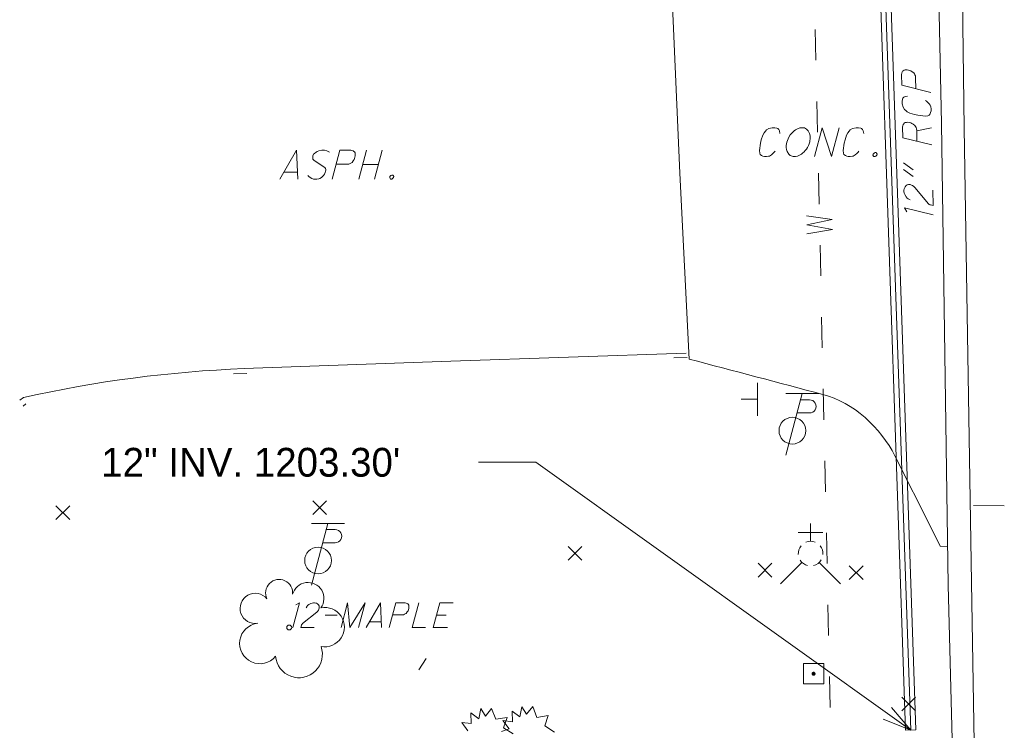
# Model space of a CAD drawing. Extents: x 2286160 to 2289356, y 637815 to 640647.
# Tile 10 of 52: x 2287282 to 2287378, y 638749 to 638818. Entities that reach past the tile are written whole.
import ezdxf

# ---------------------------------------------------------------- set-up
doc = ezdxf.new("R2010")
doc.units = 0
doc.header["$LTSCALE"] = 20
doc.header["$MEASUREMENT"] = 0
for name, pattern in [('DGN Style 1', [38.965558, 0.064835, -38.900723]), ('DGN Style 3', [90.768354, 64.834538, -25.933815]), ('DGN Style 5', [45.384177, 19.450361, -25.933815])]:
    doc.linetypes.add(name, pattern=pattern)
for name, color, linetype, lineweight, true_color in [('DR_X_Storm_Sewer', 7, 'DGN Style 5', 0, 0x87cefa), ('PV_X_Curb', 7, 'DGN Style 1', 0, 0x00ffa1), ('UT_X_Water', 7, 'Continuous', 0, 0x40e0d0), ('UT_X_Water_Cells', 7, 'Continuous', 0, 0x40e0d0)]:
    doc.layers.add(name, color=color, linetype=linetype, lineweight=lineweight, true_color=true_color)
for name, color, linetype, lineweight in [('DR_X_Text', 7, 'Continuous', 0), ('PM_X_Edge_Line', 2, 'Continuous', 0), ('PV_X_Driveway', 7, 'DGN Style 5', 0), ('PV_X_EOP', 7, 'DGN Style 3', 0), ('RD_X_Text', 7, 'Continuous', 0), ('SN_X_Public', 3, 'Continuous', 0), ('SV_P_Control_Cells_Set', 7, 'Continuous', 0), ('SV_X_Random_Point', 7, 'Continuous', 0), ('UT_X_Gas', 2, 'Continuous', 0), ('UT_X_Misc_Cells', 7, 'Continuous', 0), ('VG_X_Cells', 3, 'Continuous', 0), ('VG_X_Flower_Bed', 3, 'DGN Style 1', 0), ('VG_X_Text', 7, 'Continuous', 0)]:
    doc.layers.add(name, color=color, linetype=linetype, lineweight=lineweight)
doc.styles.add('Slanted-Normal LS 0.50', font='font31.shx', dxfattribs={"height": 0.14})

# ---------------------------------------------------------------- blocks, each defined once
blk = doc.blocks.new('X_176')
at = {"layer": 'SV_X_Random_Point'}
for p, q in [((-0.0667, -0.0667), (0.0667, 0.0668)), ((-0.0667, 0.0668), (0.0667, -0.0667))]:
    blk.add_line(p, q, dxfattribs=at)
blk = doc.blocks.new('X_177')
at = {"layer": 'SV_X_Random_Point'}
for p, q in [((-0.0667, -0.0667), (0.0667, 0.0667)), ((-0.0667, 0.0667), (0.0667, -0.0667))]:
    blk.add_line(p, q, dxfattribs=at)
blk = doc.blocks.new('X_178')
at = {"layer": 'SV_X_Random_Point'}
for p, q in [((-0.0667, -0.0667), (0.0667, 0.0668)), ((-0.0667, 0.0668), (0.0667, -0.0667))]:
    blk.add_line(p, q, dxfattribs=at)
blk = doc.blocks.new('X_179')
at = {"layer": 'SV_X_Random_Point'}
for p, q in [((-0.0667, -0.0667), (0.0667, 0.0667)), ((-0.0667, 0.0667), (0.0667, -0.0667))]:
    blk.add_line(p, q, dxfattribs=at)
blk = doc.blocks.new('X_180')
at = {"layer": 'SV_X_Random_Point'}
for p, q in [((-0.0667, -0.0667), (0.0667, 0.0667)), ((-0.0667, 0.0667), (0.0667, -0.0667))]:
    blk.add_line(p, q, dxfattribs=at)
blk = doc.blocks.new('X_181')
at = {"layer": 'SV_X_Random_Point'}
for p, q in [((-0.0667, -0.0667), (0.0667, 0.0667)), ((-0.0667, 0.0667), (0.0667, -0.0667))]:
    blk.add_line(p, q, dxfattribs=at)
blk = doc.blocks.new('*U1813')
at = {"layer": 'VG_X_Text'}
blk.add_line((2287316.862, 638759.895), (2287315.747, 638759.895), dxfattribs=at)
at = {"layer": 'VG_X_Text', "flags": 128}
blk.add_lwpolyline([(2287315.407, 638759.328), (2287316.805, 638761.728), (2287316.9, 638759.328)], dxfattribs=at)
blk = doc.blocks.new('*U1814')
at = {"layer": 'VG_X_Text'}
blk.add_line((2287322.266, 638760.537), (2287323.192, 638760.537), dxfattribs=at)
at = {"layer": 'VG_X_Text', "flags": 128}
blk.add_lwpolyline([(2287323.891, 638761.728), (2287322.587, 638761.728), (2287321.945, 638759.328), (2287323.343, 638759.328)], dxfattribs=at)
blk = doc.blocks.new('*U1817')
at = {"layer": 'RD_X_Text'}
blk.add_line((2287308.71, 638803.637), (2287307.409, 638803.637), dxfattribs=at)
at = {"layer": 'RD_X_Text', "flags": 128}
blk.add_lwpolyline([(2287307.012, 638802.976), (2287308.644, 638805.776), (2287308.754, 638802.976)], dxfattribs=at)
blk = doc.blocks.new('*U1818')
at = {"layer": 'RD_X_Text'}
for p, q in [((2287315.456, 638805.776), (2287314.706, 638802.976)), ((2287316.227, 638802.976), (2287316.977, 638805.776)), ((2287316.602, 638804.387), (2287315.081, 638804.387))]:
    blk.add_line(p, q, dxfattribs=at)
blk = doc.blocks.new('*U1885')
at = {"layer": 'DR_X_Text'}
for p, q in [((2287367.708, 638804.536), (2287368.648, 638803.873)), ((2287367.721, 638803.897), (2287368.662, 638803.234))]:
    blk.add_line(p, q, dxfattribs=at)
blk = doc.blocks.new('*U1886')
at = {"layer": 'DR_X_Text'}
blk.add_line((2287369.009, 638807.673), (2287370.436, 638807.946), dxfattribs=at)
at = {"layer": 'DR_X_Text', "flags": 128}
blk.add_lwpolyline([(2287370.471, 638806.293), (2287367.656, 638806.983), (2287367.633, 638808.041), (2287367.653, 638808.151), (2287367.695, 638808.284), (2287367.737, 638808.352), (2287367.78, 638808.397), (2287367.889, 638808.465), (2287367.999, 638808.49), (2287368.109, 638808.492), (2287368.286, 638808.473), (2287368.441, 638808.433), (2287368.53, 638808.39), (2287368.664, 638808.305), (2287368.821, 638808.198), (2287368.89, 638808.089), (2287368.935, 638808.002), (2287368.959, 638807.958), (2287368.982, 638807.893), (2287369.009, 638807.673), (2287369.031, 638806.637)], dxfattribs=at)

msp = doc.modelspace()

# ---------------------------------------------------------------- hatches: boundary and pattern name
at = {"layer": 'SV_P_Control_Cells_Set'}
h = msp.add_hatch(color=256, dxfattribs=at)
edge = h.paths.add_edge_path()
edge.add_arc((2287358.963, 638754.828), 0.2, 0, 360)

# ---------------------------------------------------------------- linework, layer by layer
at = {"layer": 'DR_X_Storm_Sewer'}
msp.add_line((2287368.916, 638749.366), (2287367.916, 638749.332), dxfattribs=at)
at = {"layer": 'DR_X_Storm_Sewer', "flags": 128}
for points in [[(2287367.916, 638749.332), (2287364.314, 638854.342)], [(2287368.416, 638749.349), (2287364.813, 638854.36)], [(2287368.916, 638749.366), (2287365.313, 638854.377)]]:
    msp.add_lwpolyline(points, dxfattribs=at)
at = {"layer": 'DR_X_Text'}
for p in [(2287326.339, 638775.41), (2287368.416, 638749.349)]:
    msp.add_line(p, (2287331.939, 638775.41), dxfattribs=at)
at = {"layer": 'DR_X_Text', "flags": 128}
for points in [[(2287370.363, 638811.406), (2287367.548, 638812.096), (2287367.525, 638813.154), (2287367.545, 638813.265), (2287367.586, 638813.398), (2287367.629, 638813.465), (2287367.672, 638813.51), (2287367.781, 638813.578), (2287367.891, 638813.603), (2287368.067, 638813.607), (2287368.333, 638813.546), (2287368.422, 638813.504), (2287368.556, 638813.418), (2287368.713, 638813.312), (2287368.781, 638813.203), (2287368.827, 638813.116), (2287368.874, 638813.006), (2287368.9, 638812.808), (2287368.922, 638811.75)], [(2287368.121, 638811.05), (2287367.88, 638811.001), (2287367.749, 638810.932), (2287367.663, 638810.842), (2287367.621, 638810.753), (2287367.581, 638810.531), (2287367.586, 638810.289), (2287367.681, 638809.96), (2287367.818, 638809.742), (2287367.931, 638809.635), (2287368.088, 638809.506), (2287368.333, 638809.379), (2287368.777, 638809.256), (2287369.109, 638809.175), (2287369.838, 638809.102), (2287370.102, 638809.129), (2287370.212, 638809.176), (2287370.319, 638809.31), (2287370.36, 638809.443), (2287370.401, 638809.599), (2287370.397, 638809.797), (2287370.371, 638809.995), (2287370.347, 638810.083), (2287370.301, 638810.17), (2287370.21, 638810.278), (2287370.098, 638810.408), (2287369.962, 638810.538), (2287369.85, 638810.623)], [(2287368.358, 638800.934), (2287368.157, 638801.04), (2287368.089, 638801.105), (2287367.976, 638801.234), (2287367.839, 638801.452), (2287367.792, 638801.606), (2287367.766, 638801.759), (2287367.764, 638801.892), (2287367.783, 638802.024), (2287367.804, 638802.091), (2287367.867, 638802.225), (2287367.975, 638802.337), (2287368.084, 638802.406), (2287368.215, 638802.43), (2287368.37, 638802.434), (2287368.481, 638802.392), (2287368.592, 638802.35), (2287368.727, 638802.243), (2287368.817, 638802.157), (2287370.152, 638800.553), (2287370.219, 638800.51), (2287370.286, 638800.468), (2287370.33, 638800.446), (2287370.596, 638800.386), (2287370.564, 638801.885)], [(2287370.615, 638799.49), (2287367.8, 638800.17), (2287368.048, 638799.775)], [(2287366.545, 638751.546), (2287368.416, 638749.349), (2287365.731, 638750.407)]]:
    msp.add_lwpolyline(points, dxfattribs=at)
at = {"layer": 'PM_X_Edge_Line', "flags": 128}
msp.add_lwpolyline([(2287364.858, 639262.144), (2287365.639, 639221.066), (2287366.4, 639180.806), (2287367.507, 639140.221), (2287368.302, 639097.483), (2287369.45, 639056.341), (2287370.124, 639016.086), (2287370.796, 638976.576), (2287371.463, 638936.477), (2287372.266, 638894.705), (2287373.004, 638855.631), (2287373.636, 638807.926), (2287374.332, 638763.732), (2287375.082, 638718.777), (2287375.33, 638673.685), (2287375.608, 638632.677), (2287376.129, 638587.486), (2287376.465, 638546.668), (2287376.812, 638503.824), (2287377.501, 638466.864), (2287377.452, 638424.812)], dxfattribs=at)
at = {"layer": 'PV_X_Curb'}
msp.add_line((2287282.297, 638781.092), (2287282.021, 638780.873), dxfattribs=at)
at = {"layer": 'PV_X_Curb', "flags": 128}
msp.add_lwpolyline([(2287346.669, 638785.61), (2287344.867, 638785.542), (2287323.309, 638784.868), (2287303.805, 638784.062)], dxfattribs=at)
at = {"layer": 'PV_X_Curb'}
msp.add_arc((2287306.797, 638683.028), 101.078, 91.69653, 104.02776, dxfattribs=at)
at = {"layer": 'PV_X_Driveway'}
for p, q in [((2287345.95, 638803.557), (2287345.102, 638822.954)), ((2287346.845, 638785.453), (2287345.95, 638803.557)), ((2287281.69, 638781.451), (2287282.06, 638781.718)), ((2287371.989, 638767.197), (2287371.301, 638767.252))]:
    msp.add_line(p, q, dxfattribs=at)
at = {"layer": 'PV_X_Driveway', "flags": 128}
msp.add_lwpolyline([(2287303.551, 638784.525), (2287323.657, 638785.245), (2287346.571, 638786.038)], dxfattribs=at)
at = {"layer": 'PV_X_Driveway'}
msp.add_arc((2287308.342, 638664.172), 120.448, 92.27953, 102.60335, dxfattribs=at)
msp.add_open_spline([(2287371.301, 638767.252), (2287369.829, 638770.18), (2287368.356, 638773.108), (2287366.884, 638776.036), (2287365.504, 638778.779), (2287362.842, 638781.228), (2287359.873, 638782.012), (2287355.53, 638783.159), (2287351.188, 638784.306), (2287346.845, 638785.453)], degree=3, knots=[0, 0, 0, 0, 0.302346, 0.302346, 0.302346, 0.585635, 0.585635, 0.585635, 1, 1, 1, 1], dxfattribs=at)
at = {"layer": 'PV_X_EOP', "flags": 128}
msp.add_lwpolyline([(2287362.767, 639262.133), (2287363.559, 639221.455), (2287364.535, 639180.912), (2287365.381, 639140.224), (2287366.044, 639097.417), (2287366.847, 639056.45), (2287367.514, 639015.534), (2287368.234, 638976.631), (2287368.944, 638936.333), (2287369.738, 638895.153), (2287370.393, 638855.406), (2287371.41, 638808.371), (2287372.052, 638763.457), (2287373.279, 638718.617), (2287373.472, 638673.871), (2287373.543, 638632.641), (2287374.004, 638587.11), (2287374.446, 638546.922), (2287375.739, 638503.756), (2287375.888, 638466.827), (2287375.502, 638424.817)], dxfattribs=at)
at = {"layer": 'RD_X_Text', "flags": 128}
for points in [[(2287355.686, 638807.415), (2287355.642, 638807.657), (2287355.576, 638807.789), (2287355.488, 638807.877), (2287355.399, 638807.922), (2287355.179, 638807.966), (2287354.937, 638807.966), (2287354.606, 638807.877), (2287354.385, 638807.745), (2287354.275, 638807.635), (2287354.143, 638807.481), (2287354.011, 638807.238), (2287353.878, 638806.797), (2287353.79, 638806.467), (2287353.702, 638805.739), (2287353.724, 638805.475), (2287353.768, 638805.364), (2287353.9, 638805.254), (2287354.033, 638805.21), (2287354.187, 638805.166), (2287354.385, 638805.166), (2287354.584, 638805.188), (2287354.672, 638805.21), (2287354.76, 638805.254), (2287354.87, 638805.342), (2287355.003, 638805.452), (2287355.135, 638805.585), (2287355.223, 638805.695)], [(2287357.626, 638807.944), (2287357.56, 638807.922), (2287357.472, 638807.9), (2287357.34, 638807.833), (2287357.207, 638807.767), (2287357.075, 638807.679), (2287356.877, 638807.481), (2287356.7, 638807.26), (2287356.568, 638807.04), (2287356.37, 638806.555), (2287356.304, 638806.246), (2287356.304, 638806.026), (2287356.325, 638805.849), (2287356.348, 638805.761), (2287356.392, 638805.651), (2287356.458, 638805.541), (2287356.502, 638805.475), (2287356.546, 638805.408), (2287356.612, 638805.342), (2287356.7, 638805.276), (2287356.877, 638805.188), (2287356.987, 638805.166), (2287357.207, 638805.166), (2287357.406, 638805.21), (2287357.516, 638805.254), (2287357.648, 638805.32), (2287357.803, 638805.408), (2287357.891, 638805.475), (2287358.045, 638805.629), (2287358.155, 638805.761), (2287358.265, 638805.893), (2287358.376, 638806.048), (2287358.464, 638806.224), (2287358.53, 638806.401), (2287358.596, 638806.599), (2287358.64, 638806.996), (2287358.618, 638807.172), (2287358.574, 638807.392), (2287358.442, 638807.679), (2287358.288, 638807.833), (2287358.177, 638807.9), (2287358.067, 638807.944), (2287357.935, 638807.966), (2287357.78, 638807.966), (2287357.626, 638807.944)], [(2287359.059, 638805.166), (2287359.809, 638807.966), (2287360.713, 638805.166), (2287361.462, 638807.966)], [(2287363.843, 638807.415), (2287363.799, 638807.657), (2287363.733, 638807.789), (2287363.645, 638807.877), (2287363.556, 638807.922), (2287363.336, 638807.966), (2287363.094, 638807.966), (2287362.763, 638807.877), (2287362.542, 638807.745), (2287362.432, 638807.635), (2287362.3, 638807.481), (2287362.168, 638807.238), (2287362.035, 638806.797), (2287361.947, 638806.467), (2287361.859, 638805.739), (2287361.881, 638805.475), (2287361.925, 638805.364), (2287362.057, 638805.254), (2287362.19, 638805.21), (2287362.344, 638805.166), (2287362.542, 638805.166), (2287362.741, 638805.188), (2287362.829, 638805.21), (2287362.917, 638805.254), (2287363.027, 638805.342), (2287363.16, 638805.452), (2287363.292, 638805.585), (2287363.38, 638805.695)], [(2287311.862, 638805.577), (2287311.708, 638805.665), (2287311.576, 638805.731), (2287311.355, 638805.776), (2287311.179, 638805.776), (2287311.113, 638805.776), (2287310.804, 638805.709), (2287310.65, 638805.643), (2287310.539, 638805.577), (2287310.385, 638805.467), (2287310.297, 638805.379), (2287310.231, 638805.224), (2287310.209, 638805.092), (2287310.209, 638804.916), (2287310.341, 638804.761), (2287311.377, 638804.1), (2287311.465, 638804.012), (2287311.487, 638803.923), (2287311.487, 638803.835), (2287311.465, 638803.725), (2287311.421, 638803.593), (2287311.399, 638803.527), (2287311.355, 638803.438), (2287311.267, 638803.328), (2287311.201, 638803.24), (2287311.068, 638803.108), (2287310.892, 638803.02), (2287310.804, 638802.998), (2287310.606, 638802.976), (2287310.297, 638802.976), (2287310.121, 638803.02), (2287309.856, 638803.174), (2287309.724, 638803.306)], [(2287312.105, 638802.976), (2287312.854, 638805.776), (2287313.913, 638805.776), (2287314.023, 638805.753), (2287314.155, 638805.709), (2287314.221, 638805.665), (2287314.265, 638805.621), (2287314.331, 638805.511), (2287314.353, 638805.401), (2287314.353, 638805.224), (2287314.287, 638804.96), (2287314.243, 638804.872), (2287314.155, 638804.739), (2287314.045, 638804.585), (2287313.934, 638804.519), (2287313.846, 638804.475), (2287313.736, 638804.431), (2287313.538, 638804.409), (2287312.479, 638804.409)], [(2287364.946, 638805.541), (2287365.056, 638805.541), (2287365.1, 638805.497), (2287365.144, 638805.408), (2287365.122, 638805.298), (2287365.034, 638805.21), (2287364.946, 638805.166), (2287364.835, 638805.166), (2287364.791, 638805.21), (2287364.747, 638805.298), (2287364.769, 638805.408), (2287364.857, 638805.497), (2287364.946, 638805.541)], [(2287317.903, 638803.35), (2287318.013, 638803.35), (2287318.057, 638803.306), (2287318.101, 638803.218), (2287318.079, 638803.108), (2287317.991, 638803.02), (2287317.903, 638802.976), (2287317.792, 638802.976), (2287317.748, 638803.02), (2287317.704, 638803.108), (2287317.726, 638803.218), (2287317.814, 638803.306), (2287317.903, 638803.35)]]:
    msp.add_lwpolyline(points, dxfattribs=at)
at = {"layer": 'SN_X_Public'}
for p, q in [((2287353.516, 638783.14), (2287353.516, 638779.94)), ((2287353.516, 638781.54), (2287351.916, 638781.54))]:
    msp.add_line(p, q, dxfattribs=at)
at = {"layer": 'SV_P_Control_Cells_Set', "flags": 128}
msp.add_lwpolyline([(2287357.973, 638755.82), (2287359.953, 638755.82), (2287359.953, 638753.838), (2287357.973, 638753.838), (2287357.973, 638755.82)], dxfattribs=at)
at = {"layer": 'UT_X_Gas'}
msp.add_line((2287377.53, 638771.169), (2287374.53, 638771.202), dxfattribs=at)
at = {"layer": 'UT_X_Misc_Cells'}
for p, q in [((2287357.863, 638782.086), (2287356.257, 638776.086)), ((2287359.463, 638782.086), (2287356.263, 638782.086)), ((2287357.703, 638781.486), (2287358.553, 638781.486)), ((2287357.362, 638780.211), (2287358.553, 638780.211)), ((2287311.696, 638769.451), (2287310.09, 638763.451)), ((2287313.296, 638769.451), (2287310.096, 638769.451)), ((2287311.536, 638768.851), (2287312.386, 638768.851)), ((2287311.195, 638767.576), (2287312.386, 638767.576))]:
    msp.add_line(p, q, dxfattribs=at)
for centre in [(2287356.9, 638778.486), (2287310.733, 638765.851)]:
    msp.add_circle(centre, 1.3, dxfattribs=at)
for centre in [(2287358.566, 638780.848), (2287312.399, 638768.213)]:
    msp.add_arc(centre, 0.638, 268.8767, 91.1233, dxfattribs=at)
at = {"layer": 'UT_X_Water'}
for p, q in [((2287359.198, 638814.533), (2287359.132, 638817.533)), ((2287359.352, 638807.535), (2287359.286, 638810.534)), ((2287359.505, 638800.537), (2287359.439, 638803.536)), ((2287359.659, 638793.538), (2287359.593, 638796.538)), ((2287359.812, 638786.54), (2287359.746, 638789.539)), ((2287359.966, 638779.542), (2287359.9, 638782.541)), ((2287360.119, 638772.543), (2287360.053, 638775.543)), ((2287360.273, 638765.545), (2287360.207, 638768.544)), ((2287360.426, 638758.547), (2287360.36, 638761.546)), ((2287360.58, 638751.548), (2287360.514, 638754.548))]:
    msp.add_line(p, q, dxfattribs=at)
at = {"layer": 'UT_X_Water', "flags": 128}
msp.add_lwpolyline([(2287358.318, 638797.634), (2287360.81, 638798.063), (2287358.299, 638798.5), (2287360.788, 638799.047), (2287358.28, 638799.385)], dxfattribs=at)
at = {"layer": 'UT_X_Water_Cells'}
for p, q in [((2287358.674, 638767.72), (2287358.674, 638769.44)), ((2287359.874, 638768.58), (2287357.474, 638768.58)), ((2287357.829, 638765.669), (2287355.749, 638763.59)), ((2287359.521, 638765.669), (2287361.601, 638763.59))]:
    msp.add_line(p, q, dxfattribs=at)
for start, end in [(140.02099, 184.06293), (68.13946, 112.03798), (356.01648, 39.98885), (211.87877, 255.84793), (283.82389, 329.90967)]:
    msp.add_arc((2287358.676, 638766.517), 1.2, start, end, dxfattribs=at)
at = {"layer": 'VG_X_Cells', "flags": 128}
for points in [[(2287325.322, 638749.288), (2287324.715, 638750.092), (2287325.647, 638749.982), (2287325.617, 638751.02), (2287326.37, 638750.452), (2287326.577, 638751.437), (2287327.02, 638750.715)], [(2287327.02, 638750.715), (2287327.625, 638751.45), (2287328.04, 638750.397), (2287329.132, 638750.577), (2287328.793, 638749.565), (2287329.738, 638748.97)], [(2287328.586, 638749.209), (2287329.325, 638749.472), (2287328.718, 638750.276), (2287329.65, 638750.166), (2287329.62, 638751.204), (2287330.373, 638750.636), (2287330.58, 638751.621), (2287331.023, 638750.899)], [(2287331.023, 638750.899), (2287331.628, 638751.634), (2287332.043, 638750.581), (2287333.135, 638750.761), (2287332.796, 638749.749), (2287333.741, 638749.154)]]:
    msp.add_lwpolyline(points, dxfattribs=at)
at = {"layer": 'VG_X_Cells'}
msp.add_circle((2287307.925, 638759.328), 0.24, dxfattribs=at)
for centre, radius, start, end in [((2287306.941, 638762.696), 1.317, 354.0047, 205.97412), ((2287309.751, 638762.157), 1.553, 323.82996, 165.0376), ((2287304.616, 638761.192), 1.471, 39.06254, 279.54124), ((2287311.385, 638759.364), 1.915, 259.14531, 101.45961), ((2287305.072, 638757.779), 1.974, 96.17219, 320.57371), ((2287308.871, 638756.723), 2.284, 184.94757, 19.45715)]:
    msp.add_arc(centre, radius, start, end, dxfattribs=at)
at = {"layer": 'VG_X_Flower_Bed'}
msp.add_line((2287321.247, 638756.298), (2287314.662, 638746.204), dxfattribs=at)
msp.add_open_spline([(2287357.966, 638598.287), (2287357.547, 638602.31), (2287357.127, 638606.333), (2287356.708, 638610.356), (2287356.447, 638612.865), (2287356.706, 638615.401), (2287356.738, 638617.923), (2287356.764, 638619.965), (2287356.927, 638622.007), (2287356.899, 638624.048), (2287356.854, 638627.299), (2287356.089, 638630.503), (2287355.539, 638633.712), (2287354.906, 638637.404), (2287353.718, 638640.993), (2287353.193, 638644.691), (2287352.655, 638648.481), (2287352.703, 638652.414), (2287353.342, 638656.196), (2287353.766, 638658.707), (2287354.196, 638661.217), (2287354.63, 638663.726), (2287355.246, 638667.288), (2287355.876, 638670.843), (2287356.49, 638674.41), (2287357.061, 638677.727), (2287357.24, 638681.103), (2287357.389, 638684.454), (2287357.597, 638689.121), (2287357.253, 638693.811), (2287356.71, 638698.483), (2287356.33, 638701.756), (2287355.658, 638704.956), (2287354.555, 638708.084), (2287353.548, 638710.94), (2287351.812, 638713.397), (2287350.702, 638716.2), (2287349.794, 638718.493), (2287349.027, 638720.821), (2287348.54, 638723.225), (2287347.666, 638727.537), (2287348.752, 638732.029), (2287348.305, 638736.407), (2287347.772, 638741.627), (2287347.358, 638746.593), (2287343.999, 638751.526), (2287341.17, 638755.679), (2287337.197, 638759.594), (2287332.876, 638758.701), (2287329, 638757.9), (2287325.123, 638757.099), (2287321.247, 638756.298)], degree=3, knots=[0, 0, 0, 0, 0.066995, 0.066995, 0.066995, 0.108773, 0.108773, 0.108773, 0.142602, 0.142602, 0.142602, 0.196483, 0.196483, 0.196483, 0.258468, 0.258468, 0.258468, 0.321993, 0.321993, 0.321993, 0.364171, 0.364171, 0.364171, 0.424045, 0.424045, 0.424045, 0.479721, 0.479721, 0.479721, 0.557266, 0.557266, 0.557266, 0.611593, 0.611593, 0.611593, 0.661196, 0.661196, 0.661196, 0.701776, 0.701776, 0.701776, 0.774567, 0.774567, 0.774567, 0.86136, 0.86136, 0.86136, 0.934439, 0.934439, 0.934439, 1, 1, 1, 1], dxfattribs=at)
at = {"layer": 'VG_X_Text'}
msp.add_line((2287311.42, 638760.537), (2287312.591, 638760.537), dxfattribs=at)
at = {"layer": 'VG_X_Text', "flags": 128}
for points in [[(2287308.29, 638759.328), (2287308.923, 638761.728), (2287308.58, 638761.523)], [(2287309.568, 638761.236), (2287309.662, 638761.407), (2287309.719, 638761.463), (2287309.832, 638761.558), (2287310.021, 638761.671), (2287310.154, 638761.709), (2287310.286, 638761.728), (2287310.399, 638761.728), (2287310.513, 638761.709), (2287310.569, 638761.69), (2287310.683, 638761.633), (2287310.777, 638761.539), (2287310.834, 638761.444), (2287310.853, 638761.331), (2287310.853, 638761.199), (2287310.815, 638761.104), (2287310.777, 638761.01), (2287310.683, 638760.896), (2287310.607, 638760.821), (2287309.209, 638759.706), (2287309.171, 638759.649), (2287309.133, 638759.593), (2287309.114, 638759.555), (2287309.058, 638759.328), (2287310.343, 638759.328)], [(2287312.969, 638759.328), (2287313.612, 638761.728), (2287313.838, 638759.328), (2287315.312, 638761.728), (2287314.67, 638759.328)], [(2287317.655, 638759.328), (2287318.298, 638761.728), (2287319.205, 638761.728), (2287319.299, 638761.709), (2287319.413, 638761.671), (2287319.469, 638761.633), (2287319.507, 638761.596), (2287319.564, 638761.501), (2287319.583, 638761.407), (2287319.583, 638761.255), (2287319.526, 638761.029), (2287319.488, 638760.953), (2287319.413, 638760.84), (2287319.318, 638760.707), (2287319.224, 638760.651), (2287319.148, 638760.613), (2287319.054, 638760.575), (2287318.883, 638760.556), (2287317.976, 638760.556)], [(2287320.528, 638761.728), (2287319.885, 638759.328), (2287321.189, 638759.328)]]:
    msp.add_lwpolyline(points, dxfattribs=at)

# ---------------------------------------------------------------- block references
at = {"layer": 'DR_X_Text'}
for name in ['*U1886', '*U1885']:
    msp.add_blockref(name, (0, 0), dxfattribs=at)
at = {"layer": 'RD_X_Text'}
for name in ['*U1817', '*U1818']:
    msp.add_blockref(name, (0, 0), dxfattribs=at)
at = {"layer": 'SV_X_Random_Point', "xscale": 10, "yscale": 10, "zscale": 10}
for name, p in [('X_180', (2287285.891, 638770.505)), ('X_179', (2287310.879, 638770.993)), ('X_178', (2287335.745, 638766.544)), ('X_177', (2287354.239, 638764.909)), ('X_176', (2287363.11, 638764.673)), ('X_181', (2287368.221, 638751.882))]:
    msp.add_blockref(name, p, dxfattribs=at)
at = {"layer": 'VG_X_Text'}
for name in ['*U1813', '*U1814']:
    msp.add_blockref(name, (0, 0), dxfattribs=at)

# ---------------------------------------------------------------- texts
at = {"layer": 'DR_X_Text', "insert": (2287289.625, 638776.81), "char_height": 2.8, "attachment_point": 1, "line_spacing_factor": 0.615, "style": 'Slanted-Normal LS 0.50'}
msp.add_mtext('12" INV. 1203.30\'', dxfattribs=at)

doc.saveas('drawing.dxf')
